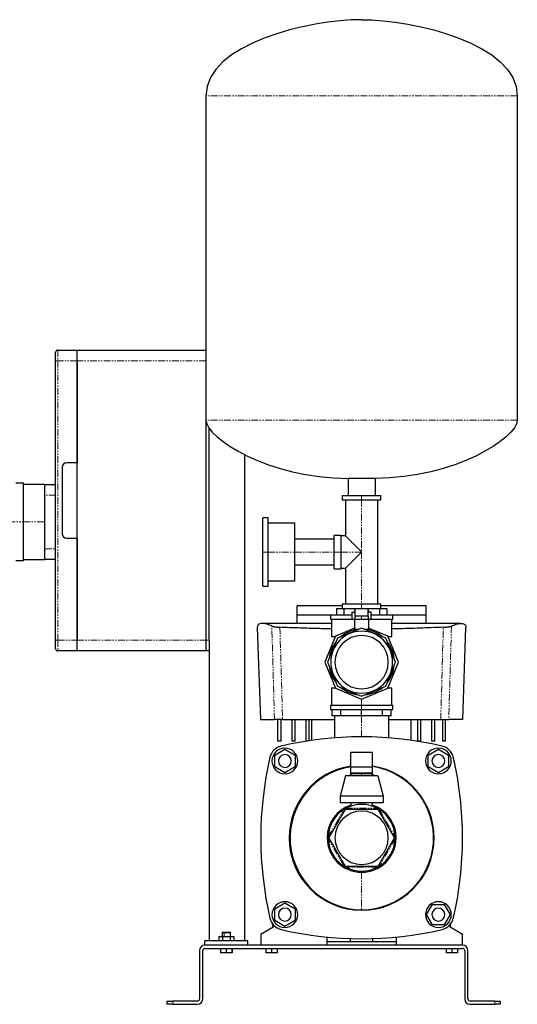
# Model space of a CAD drawing. Header units: millimetres. Extents: x 14 to 1289, y 13 to 929.
# Tile 4 of 4: x 826 to 1289, y 13 to 929. Entities that reach past the tile are written whole.
import ezdxf

# ---------------------------------------------------------------- set-up
doc = ezdxf.new("R2010")
doc.units = ezdxf.units.MM
doc.linetypes.add('PHANTOM', pattern=[12.7, 6.35, -1.27, 1.27, -1.27, 1.27, -1.27])

msp = doc.modelspace()

# ---------------------------------------------------------------- linework, layer by layer
at = {"color": 7, "linetype": 'Continuous', "lineweight": 25}
for p, q in [((999.49, 858.22), (999.49, 556.23)), ((1289.49, 858.22), (1289.49, 556.23)), ((859.49, 611.58), (859.49, 619.58)), ((861.49, 621.58), (879.49, 621.58)), ((879.49, 621.58), (999.49, 621.58)), ((879.49, 611.58), (879.49, 621.58)), ((859.49, 351.58), (859.49, 611.58)), ((879.49, 351.58), (879.49, 611.58)), ((879.49, 611.58), (879.49, 516.58)), ((999.49, 556.23), (999.49, 351.58)), ((1002.49, 351.58), (1002.49, 548.73)), ((1035.49, 524.3), (1035.49, 71.58)), ((879.49, 516.58), (869.49, 516.58)), ((865.49, 512.58), (865.49, 450.58)), ((829.49, 497.58), (822.49, 497.58)), ((829.49, 461.58), (829.49, 497.58)), ((849.49, 496.58), (829.49, 496.58)), ((849.49, 496.58), (859.49, 496.58)), ((849.49, 486.58), (849.49, 496.58)), ((1157.19, 502.08), (1131.79, 502.08)), ((1131.79, 502.08), (1131.79, 486.08)), ((1157.19, 502.08), (1157.19, 486.08)), ((849.49, 461.58), (849.49, 486.58)), ((1126.49, 486.08), (1126.49, 482.08)), ((1126.49, 486.08), (1144.49, 486.08)), ((1144.49, 486.08), (1162.49, 486.08)), ((1162.49, 482.08), (1162.49, 486.08)), ((1126.49, 482.08), (1144.49, 482.08)), ((1129.49, 482.08), (1129.49, 448.58)), ((1144.49, 482.08), (1162.49, 482.08)), ((1159.49, 385.08), (1159.49, 482.08)), ((829.49, 425.58), (829.49, 461.58)), ((849.49, 436.58), (849.49, 461.58)), ((1057.39, 465.38), (1052.39, 465.38)), ((1052.39, 433.58), (1052.39, 465.38)), ((1057.39, 433.58), (1057.39, 465.38)), ((1082.39, 460.38), (1057.39, 460.38)), ((1082.39, 433.58), (1082.39, 460.38)), ((869.49, 446.58), (879.49, 446.58)), ((879.49, 446.58), (879.49, 351.58)), ((1118.99, 445.58), (1082.39, 445.58)), ((1125.49, 449.08), (1118.99, 449.08)), ((1118.99, 433.58), (1118.99, 449.08)), ((1125.49, 433.58), (1125.49, 449.08)), ((1129.49, 448.58), (1125.49, 448.58)), ((849.49, 426.58), (849.49, 436.58)), ((1052.39, 401.78), (1052.39, 433.58)), ((1057.39, 401.78), (1057.39, 433.58)), ((1082.39, 406.78), (1082.39, 433.58)), ((1118.99, 418.08), (1118.99, 433.58)), ((1125.49, 418.08), (1125.49, 433.58)), ((822.49, 425.58), (829.49, 425.58)), ((829.49, 426.58), (849.49, 426.58)), ((859.49, 426.58), (849.49, 426.58)), ((1082.39, 421.58), (1118.99, 421.58)), ((1118.99, 418.08), (1125.49, 418.08)), ((1125.49, 418.58), (1129.49, 418.58)), ((1129.49, 418.58), (1129.49, 385.08)), ((1057.39, 406.78), (1082.39, 406.78)), ((1052.39, 401.78), (1057.39, 401.78)), ((1126.49, 385.08), (1126.49, 381.08)), ((1144.49, 385.08), (1126.49, 385.08)), ((1162.49, 385.08), (1144.49, 385.08)), ((1162.49, 381.08), (1162.49, 385.08)), ((1126.49, 383.58), (1084.49, 383.58)), ((1084.49, 375.02), (1084.49, 383.58)), ((1121.04, 381.08), (1121.04, 375.08)), ((1121.04, 381.08), (1127.91, 381.08)), ((1127.91, 381.08), (1127.91, 375.08)), ((1127.91, 381.08), (1144.49, 381.08)), ((1135.49, 377.66), (1135.49, 370.66)), ((1135.49, 377.66), (1138.49, 377.66)), ((1137.99, 379.06), (1137.99, 377.66)), ((1137.99, 379.06), (1138.49, 379.06)), ((1138.49, 373.83), (1138.49, 380.66)), ((1150.49, 380.66), (1138.49, 380.66)), ((1144.49, 381.08), (1144.49, 380.66)), ((1144.49, 381.08), (1161.07, 381.08)), ((1150.49, 373.83), (1150.49, 380.66)), ((1150.49, 379.06), (1150.99, 379.06)), ((1153.49, 377.66), (1150.49, 377.66)), ((1150.99, 379.06), (1150.99, 377.66)), ((1153.49, 370.66), (1153.49, 377.66)), ((1161.07, 381.08), (1161.07, 375.08)), ((1161.07, 381.08), (1167.94, 381.08)), ((1204.49, 383.58), (1162.49, 383.58)), ((1167.94, 381.08), (1167.94, 375.08)), ((1204.49, 375.02), (1204.49, 383.58)), ((1116.49, 367.11), (1052.63, 367.11)), ((1084.49, 375.02), (1115.49, 375.08)), ((1115.49, 375.08), (1115.49, 371.08)), ((1115.49, 375.08), (1135.49, 375.08)), ((1115.49, 371.08), (1135.49, 371.08)), ((1116.49, 371.08), (1116.49, 355.08)), ((1138.49, 370.66), (1135.49, 370.66)), ((1137.99, 370.66), (1137.99, 361.63)), ((1144.49, 373.83), (1138.49, 373.83)), ((1144.49, 370.66), (1138.49, 370.66)), ((1150.49, 373.83), (1144.49, 373.83)), ((1150.49, 370.66), (1144.49, 370.66)), ((1153.49, 370.66), (1150.49, 370.66)), ((1150.99, 370.66), (1150.99, 361.63)), ((1153.49, 375.08), (1173.49, 375.08)), ((1153.49, 371.08), (1173.49, 371.08)), ((1172.49, 355.08), (1172.49, 371.08)), ((1236.34, 367.11), (1172.49, 367.11)), ((1173.49, 371.08), (1173.49, 375.08)), ((1173.49, 375.08), (1204.49, 375.02)), ((1047.3, 363.24), (1050.29, 277.58)), ((1137.99, 362.77), (1120.18, 355.39)), ((1144.49, 362.77), (1122.08, 353.49)), ((1137.99, 361.63), (1141.75, 361.63)), ((1166.89, 353.49), (1144.49, 362.77)), ((1147.22, 361.63), (1150.99, 361.63)), ((1168.8, 355.39), (1150.99, 362.77)), ((1238.69, 277.58), (1241.68, 363.24)), ((859.49, 343.58), (859.49, 351.58)), ((879.49, 341.58), (879.49, 351.58)), ((999.49, 351.58), (999.49, 341.58)), ((1002.49, 351.58), (1002.49, 341.58)), ((1120.18, 355.39), (1110.11, 331.08)), ((1122.08, 353.49), (1112.8, 331.08)), ((1116.49, 355.08), (1120.05, 355.08)), ((1119.49, 355.08), (1119.49, 353.73)), ((1176.17, 331.08), (1166.89, 353.49)), ((1178.87, 331.08), (1168.8, 355.39)), ((1168.93, 355.08), (1172.49, 355.08)), ((1169.49, 353.73), (1169.49, 355.08)), ((879.49, 341.58), (861.49, 341.58)), ((999.49, 341.58), (879.49, 341.58)), ((1002.49, 341.58), (999.49, 341.58)), ((1002.49, 341.58), (1002.49, 71.58)), ((1110.11, 331.08), (1120.18, 306.77)), ((1112.8, 331.08), (1122.08, 308.67)), ((1166.89, 308.67), (1176.17, 331.08)), ((1168.8, 306.77), (1178.87, 331.08)), ((1116.49, 307.08), (1116.49, 291.08)), ((1116.49, 307.08), (1120.05, 307.08)), ((1119.49, 308.44), (1119.49, 307.08)), ((1120.18, 306.77), (1144.49, 296.7)), ((1122.08, 308.67), (1144.49, 299.39)), ((1144.49, 299.39), (1166.89, 308.67)), ((1144.49, 296.7), (1168.8, 306.77)), ((1168.93, 307.08), (1172.49, 307.08)), ((1169.49, 307.08), (1169.49, 308.44)), ((1172.49, 291.08), (1172.49, 307.08)), ((1115.49, 291.08), (1115.49, 287.08)), ((1115.49, 291.08), (1144.49, 291.08)), ((1115.49, 287.08), (1144.49, 287.08)), ((1116.99, 281.08), (1116.99, 287.08)), ((1125.04, 281.08), (1125.04, 287.08)), ((1144.49, 291.08), (1173.49, 291.08)), ((1144.49, 287.08), (1173.49, 287.08)), ((1144.49, 281.08), (1144.49, 287.08)), ((1163.93, 281.08), (1163.93, 287.08)), ((1171.99, 281.08), (1171.99, 287.08)), ((1173.49, 287.08), (1173.49, 291.08)), ((1050.29, 277.58), (1063.29, 277.58)), ((1066.49, 257.58), (1066.49, 277.58)), ((1069.49, 257.58), (1069.49, 277.58)), ((1070.84, 277.58), (1119.09, 277.58)), ((1079.49, 277.58), (1079.49, 257.58)), ((1082.49, 257.58), (1082.49, 277.58)), ((1092.49, 277.58), (1092.49, 257.58)), ((1095.49, 257.92), (1095.49, 277.58)), ((1098.22, 258.32), (1098.22, 277.58)), ((1125.04, 281.08), (1116.99, 281.08)), ((1119.09, 281.08), (1119.09, 260.6)), ((1144.49, 281.08), (1125.04, 281.08)), ((1163.93, 281.08), (1144.49, 281.08)), ((1171.99, 281.08), (1163.93, 281.08)), ((1169.89, 260.6), (1169.89, 281.08)), ((1169.89, 277.58), (1218.13, 277.58)), ((1190.75, 258.32), (1190.75, 277.58)), ((1196.49, 277.58), (1196.49, 257.58)), ((1199.49, 257.58), (1199.49, 277.58)), ((1209.49, 277.58), (1209.49, 257.58)), ((1212.69, 257.58), (1212.69, 277.58)), ((1219.67, 277.58), (1219.67, 257.58)), ((1222.49, 257.58), (1222.49, 277.58)), ((1238.69, 277.58), (1225.68, 277.58)), ((1069.49, 257.58), (1066.49, 257.58)), ((1082.49, 257.58), (1079.49, 257.58)), ((1093.26, 257.58), (1092.49, 257.58)), ((1199.49, 257.58), (1196.49, 257.58)), ((1212.69, 257.58), (1209.49, 257.58)), ((1222.49, 257.58), (1219.67, 257.58)), ((1063.49, 244.57), (1072.99, 250.05)), ((1072.99, 250.05), (1082.49, 244.57)), ((1206.49, 244.57), (1215.99, 250.05)), ((1215.99, 250.05), (1225.49, 244.57)), ((1063.49, 233.6), (1063.49, 244.57)), ((1082.49, 244.57), (1082.49, 233.6)), ((1154.49, 247.1), (1134.49, 247.1)), ((1134.49, 233.77), (1134.49, 247.1)), ((1154.49, 233.77), (1154.49, 247.1)), ((1206.49, 233.6), (1206.49, 244.57)), ((1225.49, 244.57), (1225.49, 233.6)), ((1072.99, 228.11), (1063.49, 233.6)), ((1082.49, 233.6), (1072.99, 228.11)), ((1134.49, 233.77), (1154.49, 233.77)), ((1134.49, 225.18), (1134.49, 233.77)), ((1154.49, 225.18), (1154.49, 233.77)), ((1215.99, 228.11), (1206.49, 233.6)), ((1225.49, 233.6), (1215.99, 228.11)), ((1129.49, 225.18), (1124.49, 206.43)), ((1159.49, 225.18), (1129.49, 225.18)), ((1135.49, 228.18), (1134.49, 227.18)), ((1134.49, 227.18), (1134.49, 225.18)), ((1144.49, 227.18), (1134.49, 227.18)), ((1135.49, 228.18), (1144.49, 228.18)), ((1144.49, 228.18), (1153.49, 228.18)), ((1154.49, 227.18), (1144.49, 227.18)), ((1154.49, 227.18), (1153.49, 228.18)), ((1154.49, 225.18), (1154.49, 227.18)), ((1159.49, 225.18), (1164.49, 206.43)), ((1164.49, 206.43), (1124.49, 206.43)), ((1124.49, 206.43), (1124.49, 200.18)), ((1164.49, 206.43), (1164.49, 200.18)), ((1129.22, 194.03), (1113.95, 167.58)), ((1164.49, 200.18), (1124.49, 200.18)), ((1159.76, 194.03), (1129.22, 194.03)), ((1134.49, 200.18), (1134.49, 197.03)), ((1154.49, 197.03), (1154.49, 200.18)), ((1175.03, 167.58), (1159.76, 194.03)), ((1113.95, 167.58), (1129.22, 141.13)), ((1159.76, 141.13), (1175.03, 167.58)), ((1129.22, 141.13), (1159.76, 141.13)), ((1063.49, 101.57), (1072.99, 107.05)), ((1063.49, 90.6), (1063.49, 101.57)), ((1072.99, 107.05), (1082.49, 101.57)), ((1082.49, 101.57), (1082.49, 90.6)), ((1205.02, 96.08), (1210.5, 105.58)), ((1210.5, 105.58), (1221.47, 105.58)), ((1221.47, 105.58), (1226.96, 96.08)), ((1210.5, 86.58), (1205.02, 96.08)), ((1226.96, 96.08), (1221.47, 86.58)), ((1062.16, 84.32), (1050.49, 77.58)), ((1061.28, 87.8), (1062.16, 84.32)), ((1072.99, 85.11), (1063.49, 90.6)), ((1082.49, 90.6), (1072.99, 85.11)), ((1221.47, 86.58), (1210.5, 86.58)), ((1226.81, 84.32), (1227.7, 87.8)), ((1238.49, 77.58), (1226.81, 84.32)), ((1011.56, 75.58), (1011.56, 71.58)), ((1011.56, 75.58), (1015.02, 75.58)), ((1014.79, 79.58), (1014.49, 79.28)), ((1014.49, 79.28), (1014.49, 75.58)), ((1014.49, 79.28), (1016.3, 79.28)), ((1014.79, 79.58), (1016.46, 79.58)), ((1015.02, 75.58), (1015.02, 71.58)), ((1015.02, 75.58), (1021.95, 75.58)), ((1016.3, 79.28), (1022.49, 79.28)), ((1016.46, 79.58), (1022.19, 79.58)), ((1021.95, 75.58), (1021.95, 71.58)), ((1021.95, 75.58), (1025.42, 75.58)), ((1022.49, 79.28), (1022.19, 79.58)), ((1022.49, 75.58), (1022.49, 79.28)), ((1025.42, 75.58), (1025.42, 71.58)), ((1050.49, 77.58), (1050.49, 67.58)), ((1111.99, 75.19), (1111.99, 67.58)), ((1133.99, 70.58), (1133.99, 73.75)), ((1154.99, 70.58), (1154.99, 73.75)), ((1176.99, 67.58), (1176.99, 75.19)), ((1238.49, 67.58), (1238.49, 77.58)), ((1038.49, 71.58), (998.49, 71.58)), ((998.49, 67.58), (998.49, 71.58)), ((1238.49, 67.58), (998.49, 67.58)), ((998.49, 64.58), (1238.49, 64.58)), ((1013.13, 64.58), (1013.13, 60.58)), ((1018.16, 64.58), (1018.16, 60.58)), ((1023.51, 64.58), (1023.51, 60.58)), ((1023.84, 64.58), (1023.84, 60.58)), ((1038.49, 67.58), (1038.49, 71.58)), ((1055.29, 64.58), (1055.29, 60.58)), ((1060.49, 64.58), (1060.49, 60.58)), ((1065.68, 64.58), (1065.68, 60.58)), ((1176.99, 70.58), (1111.99, 70.58)), ((1223.29, 64.58), (1223.29, 60.58)), ((1228.49, 64.58), (1228.49, 60.58)), ((1233.68, 64.58), (1233.68, 60.58)), ((993.49, 62.58), (993.49, 17.58)), ((996.49, 17.58), (996.49, 62.58)), ((1018.16, 60.58), (1013.13, 60.58)), ((1023.51, 60.58), (1018.16, 60.58)), ((1023.84, 60.58), (1023.51, 60.58)), ((1060.49, 60.58), (1055.29, 60.58)), ((1065.68, 60.58), (1060.49, 60.58)), ((1228.49, 60.58), (1223.29, 60.58)), ((1233.68, 60.58), (1228.49, 60.58)), ((1240.49, 62.58), (1240.49, 17.58)), ((1243.49, 17.58), (1243.49, 62.58)), ((963.49, 12.58), (963.49, 15.58)), ((963.49, 15.58), (968.49, 15.58)), ((968.49, 12.58), (963.49, 12.58)), ((991.49, 15.58), (968.49, 15.58)), ((968.49, 12.58), (991.49, 12.58)), ((1268.49, 15.58), (1245.49, 15.58)), ((1245.49, 12.58), (1268.49, 12.58)), ((1268.49, 15.58), (1273.49, 15.58)), ((1273.49, 12.58), (1268.49, 12.58)), ((1273.49, 15.58), (1273.49, 12.58))]:
    msp.add_line(p, q, dxfattribs=at)
at = {"color": 8, "linetype": 'PHANTOM', "lineweight": 18}
for p, q in [((1289.49, 858.22), (999.49, 858.22)), ((861.49, 621.58), (861.49, 611.58)), ((861.49, 611.58), (859.49, 611.58)), ((861.49, 611.58), (861.49, 351.58)), ((879.49, 611.58), (861.49, 611.58)), ((999.49, 611.58), (879.49, 611.58)), ((1289.49, 556.23), (999.49, 556.23)), ((859.49, 486.58), (849.49, 486.58)), ((1144.49, 486.08), (1144.49, 482.08)), ((1144.49, 482.08), (1144.49, 433.58)), ((815.49, 461.58), (829.49, 461.58)), ((829.49, 461.58), (849.49, 461.58)), ((849.49, 436.58), (859.49, 436.58)), ((1052.39, 433.58), (1057.39, 433.58)), ((1057.39, 433.58), (1082.39, 433.58)), ((1082.39, 433.58), (1118.99, 433.58)), ((1118.99, 433.58), (1125.49, 433.58)), ((1125.49, 433.58), (1144.49, 433.58)), ((1144.49, 433.58), (1144.49, 385.08)), ((1144.49, 381.08), (1144.49, 385.08)), ((1144.49, 370.66), (1144.49, 373.83)), ((861.49, 351.58), (859.49, 351.58)), ((861.49, 351.58), (861.49, 341.58)), ((861.49, 351.58), (879.49, 351.58)), ((879.49, 351.58), (999.49, 351.58)), ((999.49, 351.58), (1002.49, 351.58)), ((1144.49, 291.08), (1144.49, 296.7)), ((1144.49, 287.08), (1144.49, 291.08)), ((1144.49, 261.58), (1144.49, 281.08)), ((1144.49, 228.18), (1144.49, 227.18)), ((1144.49, 227.18), (1144.49, 225.18)), ((1113.41, 168.65), (1128.02, 193.97)), ((1129.87, 195.03), (1159.11, 195.03)), ((1144.49, 200.18), (1144.49, 198.68)), ((1160.95, 193.97), (1175.57, 168.65)), ((1128.02, 141.2), (1113.41, 166.52)), ((1175.57, 166.52), (1160.95, 141.2)), ((1159.11, 140.13), (1129.87, 140.13)), ((1144.49, 135.48), (1144.49, 100.58)), ((1016.46, 79.58), (1016.3, 79.28)), ((1016.3, 75.58), (1016.3, 79.28)), ((968.49, 15.58), (968.49, 12.58)), ((1268.49, 12.58), (1268.49, 15.58))]:
    msp.add_line(p, q, dxfattribs=at)
at = {"color": 8, "linetype": 'PHANTOM', "lineweight": 18, "flags": 128}
for points in [[(1063.29, 277.58), (1061.93, 326.35), (1060.86, 364.67)], [(1068.38, 363.51), (1069.76, 315.39), (1070.84, 277.58)], [(1218.13, 277.58), (1219.51, 325.7), (1220.59, 363.51)], [(1228.11, 364.67), (1226.75, 315.9), (1225.68, 277.58)]]:
    msp.add_lwpolyline(points, dxfattribs=at)
at = {"color": 7, "linetype": 'Continuous', "lineweight": 25, "flags": 128}
for points in [[(1132.82, 225.18), (1134.28, 226.65), (1134.49, 226.83)], [(1154.49, 226.83), (1154.69, 226.65), (1156.15, 225.18)]]:
    msp.add_lwpolyline(points, dxfattribs=at)
at = {"color": 7, "linetype": 'Continuous', "lineweight": 25}
for centre, radius, start, end in [((861.49, 619.58), 2, 90, 180), ((869.49, 512.58), 4, 90, 180), ((869.49, 450.58), 4, 180, 270), ((1144.49, 331.08), 28.8, 90, 270), ((1144.49, 331.08), 30.55, 95.86619, 129.13381), ((1144.49, 331.08), 28.8, 270, 90), ((1144.49, 331.08), 30.55, 50.86619, 84.13381), ((1144.49, 331.08), 30.55, 140.86619, 174.13381), ((1144.49, 331.08), 24.82, 90, 270), ((1144.49, 331.08), 24.82, 270, 90), ((1144.49, 331.08), 30.55, 5.86619, 39.13381), ((861.49, 343.58), 2, 180, 270), ((1144.49, 331.08), 30.55, 185.86619, 219.13381), ((1144.49, 331.08), 30.55, 320.86619, 354.13381), ((1144.49, 331.08), 30.55, 230.86619, 264.13381), ((1144.49, 331.08), 30.55, 275.86619, 309.13381), ((1144.49, -68.42), 330, 76.87666, 103.12334), ((1072.74, 239.33), 14, 103.12334, 166.87666), ((1072.99, 239.08), 12, 90, 270), ((1072.99, 239.08), 12, 270, 90), ((1215.99, 239.08), 12, 0, 180), ((1216.23, 239.33), 14, 13.12334, 76.87666), ((1380.49, 167.58), 330, 166.87666, 193.12334), ((1072.99, 239.08), 6, 0, 180), ((1072.99, 239.08), 6, 180, 0), ((1215.99, 239.08), 12, 180, 0), ((1215.99, 239.08), 6, 0, 180), ((1215.99, 239.08), 6, 180, 0), ((908.49, 167.58), 330, 0, 13.12334), ((1144.49, 167.58), 67.5, 98.51962, 180), ((1144.87, 167.58), 67, 98.91543, 269.67211), ((1144.49, 167.58), 67, 270, 81.41632), ((1144.49, 167.58), 67.5, 0, 81.48038), ((1144.49, 167.58), 32.1, 108.15125, 180), ((1144.49, 167.58), 31.1, 121.96208, 178.03792), ((1144.49, 167.58), 31.1, 61.96208, 118.03792), ((1144.49, 167.58), 32.1, 0, 71.84875), ((1144.49, 167.58), 31.1, 1.96208, 58.03792), ((1144.49, 167.58), 24.83, 0, 180), ((1144.49, 167.58), 67.5, 180, 0), ((1144.49, 167.58), 32.1, 180, 0), ((1144.49, 167.58), 31.1, 181.96208, 238.03792), ((1144.49, 167.58), 24.83, 180, 0), ((1144.49, 167.58), 31.1, 301.96208, 358.03792), ((908.49, 167.58), 330, 346.87666, 0), ((1144.49, 167.58), 31.1, 241.96208, 298.03792), ((1072.99, 96.08), 12, 90, 270), ((1072.99, 96.08), 6, 0, 180), ((1072.99, 96.08), 12, 270, 90), ((1215.99, 96.08), 12, 90, 270), ((1215.99, 96.08), 6, 0, 180), ((1215.99, 96.08), 12, 270, 90), ((1072.74, 95.83), 14, 193.12334, 256.87666), ((1072.99, 96.08), 6, 180, 0), ((1215.99, 96.08), 6, 180, 0), ((1216.23, 95.83), 14, 283.12334, 346.87666), ((1144.49, 403.58), 330, 256.87666, 283.12334), ((998.49, 62.58), 5, 90, 180), ((998.49, 62.58), 2, 90, 180), ((1238.49, 62.58), 5, 0, 90), ((1238.49, 62.58), 2, 0, 90), ((991.49, 17.58), 5, 270, 0), ((991.49, 17.58), 2, 270, 0), ((1245.49, 17.58), 5, 180, 270), ((1245.49, 17.58), 2, 180, 270)]:
    msp.add_arc(centre, radius, start, end, dxfattribs=at)
for points in [[(1144.49, 929.08), (1096.03, 929.08), (999.49, 906.92), (999.49, 858.22)], [(1144.49, 929.08), (1192.94, 929.08), (1289.49, 906.92), (1289.49, 858.22)], [(999.49, 556.23), (999.49, 539.65), (1058.43, 502.08), (1131.79, 502.08)], [(1289.49, 556.23), (1289.49, 539.65), (1230.55, 502.08), (1157.19, 502.08)], [(1084.49, 367.1), (1084.49, 370.14), (1084.49, 372.78), (1084.49, 375.02)], [(1204.49, 367.1), (1204.49, 370.14), (1204.49, 372.78), (1204.49, 375.02)]]:
    msp.add_open_spline(points, degree=3, dxfattribs=at)
for points, knots in [([(1144.49, 433.58), (1143.86, 434.21), (1143.2, 434.87), (1141.79, 436.27), (1141.06, 437.01), (1139.52, 438.55), (1138.72, 439.35), (1137.11, 440.96), (1136.29, 441.78), (1134.69, 443.38), (1133.91, 444.16), (1132.47, 445.6), (1131.81, 446.26), (1130.7, 447.37), (1130.25, 447.82), (1129.65, 448.42), (1129.49, 448.58), (1129.49, 448.58)], [0, 0, 0, 0, 0.125, 0.125, 0.25, 0.25, 0.375, 0.375, 0.5, 0.5, 0.625, 0.625, 0.75, 0.75, 0.875, 0.875, 1, 1, 1, 1]), ([(1129.49, 418.58), (1129.49, 418.58), (1129.65, 418.74), (1130.25, 419.35), (1130.7, 419.79), (1131.81, 420.9), (1132.47, 421.56), (1133.91, 423), (1134.69, 423.78), (1136.29, 425.38), (1137.11, 426.2), (1138.72, 427.82), (1139.52, 428.61), (1141.06, 430.15), (1141.79, 430.89), (1143.2, 432.29), (1143.86, 432.96), (1144.49, 433.58)], [0, 0, 0, 0, 0.125, 0.125, 0.25, 0.25, 0.375, 0.375, 0.5, 0.5, 0.625, 0.625, 0.75, 0.75, 0.875, 0.875, 1, 1, 1, 1]), ([(1060.86, 364.67), (1059.6, 365.23), (1057.09, 366.34), (1054.03, 367.03), (1051.49, 367.21), (1049.54, 366.87), (1048.18, 366.07), (1047.38, 364.89), (1047.34, 363.78), (1047.3, 363.24)], [0, 0, 0, 0, 0.143965, 0.287027, 0.429815, 0.57511, 0.719989, 0.864946, 1, 1, 1, 1]), ([(1138.49, 370.66), (1138.49, 370.7), (1138.49, 370.8), (1138.49, 370.97), (1138.49, 371.16), (1138.49, 371.42), (1138.49, 371.76), (1138.49, 372.27), (1138.49, 372.96), (1138.49, 373.52), (1138.49, 373.83)], [0, 0, 0, 0, 0.0533838, 0.1128446, 0.1783848, 0.2500063, 0.3654859, 0.499996, 0.7229962, 1, 1, 1, 1]), ([(1150.49, 373.83), (1150.49, 373.52), (1150.49, 372.96), (1150.49, 372.27), (1150.49, 371.76), (1150.49, 371.4), (1150.49, 371.1), (1150.49, 370.86), (1150.49, 370.72), (1150.49, 370.66)], [0, 0, 0, 0, 0.2770008, 0.5000274, 0.6345142, 0.7500175, 0.844145, 0.9274708, 1, 1, 1, 1]), ([(1228.11, 364.67), (1229.37, 365.23), (1231.89, 366.34), (1234.95, 367.03), (1237.48, 367.21), (1239.43, 366.87), (1240.79, 366.07), (1241.59, 364.89), (1241.64, 363.78), (1241.68, 363.24)], [0, 0, 0, 0, 0.143966, 0.287028, 0.429817, 0.575112, 0.719991, 0.864948, 1, 1, 1, 1]), ([(1060.86, 364.67), (1060.89, 364.65), (1060.95, 364.62), (1061.04, 364.58), (1061.14, 364.54), (1061.25, 364.5), (1061.37, 364.46), (1061.5, 364.42), (1061.64, 364.38), (1061.78, 364.34), (1062.11, 364.25), (1062.69, 364.12), (1063.61, 363.96), (1064.66, 363.81), (1065.59, 363.71), (1066.32, 363.64), (1066.82, 363.6), (1067.33, 363.57), (1067.85, 363.54), (1068.2, 363.52), (1068.38, 363.51)], [0, 0, 0, 0, 0.027892, 0.055684, 0.083403, 0.111076, 0.138729, 0.16639, 0.194085, 0.22184, 0.249681, 0.37494, 0.499623, 0.625118, 0.74969, 0.80018, 0.850298, 0.900204, 0.950053, 1, 1, 1, 1]), ([(1116.49, 362.04), (1111.56, 362.13), (1103.89, 362.26), (1093.48, 362.58), (1085.31, 362.86), (1076.91, 363.17), (1071.32, 363.4), (1068.38, 363.51)], [0, 0, 0, 0, 0.304803, 0.473622, 0.647557, 0.814826, 1, 1, 1, 1]), ([(1220.59, 363.51), (1216.82, 363.36), (1209.57, 363.07), (1198.73, 362.68), (1188.05, 362.35), (1179.29, 362.13), (1174.07, 362.05), (1172.49, 362.02)], [0, 0, 0, 0, 0.237609, 0.456707, 0.67736, 0.902147, 1, 1, 1, 1]), ([(1220.59, 363.51), (1220.69, 363.52), (1220.89, 363.53), (1221.18, 363.54), (1221.47, 363.56), (1221.75, 363.57), (1222.03, 363.59), (1222.31, 363.61), (1222.59, 363.64), (1222.87, 363.66), (1223.45, 363.71), (1224.31, 363.81), (1225.35, 363.95), (1226.28, 364.12), (1226.91, 364.26), (1227.31, 364.37), (1227.55, 364.44), (1227.77, 364.52), (1227.96, 364.59), (1228.06, 364.64), (1228.11, 364.67)], [0, 0, 0, 0, 0.027694, 0.055338, 0.082958, 0.110581, 0.138231, 0.165937, 0.193724, 0.221621, 0.249653, 0.374136, 0.499567, 0.624291, 0.749617, 0.799806, 0.849782, 0.899702, 0.949722, 1, 1, 1, 1]), ([(1070.84, 277.58), (1070.74, 277.58), (1070.55, 277.58), (1070.25, 277.58), (1069.96, 277.58), (1069.67, 277.58), (1069.39, 277.58), (1069.11, 277.58), (1068.83, 277.58), (1068.56, 277.58), (1067.97, 277.58), (1067.1, 277.58), (1066.05, 277.58), (1065.12, 277.58), (1064.49, 277.58), (1064.09, 277.58), (1063.85, 277.58), (1063.63, 277.58), (1063.44, 277.58), (1063.34, 277.58), (1063.29, 277.58)], [0, 0, 0, 0, 0.027856, 0.0556231, 0.0833265, 0.1109921, 0.1386454, 0.1663121, 0.1940182, 0.221789, 0.2496501, 0.3745578, 0.4995084, 0.6244878, 0.7495181, 0.799755, 0.8497703, 0.8997152, 0.9497415, 1, 1, 1, 1]), ([(1218.13, 277.58), (1218.24, 277.58), (1218.45, 277.58), (1218.77, 277.58), (1219.09, 277.58), (1219.4, 277.58), (1219.71, 277.58), (1220.01, 277.58), (1220.31, 277.58), (1220.6, 277.58), (1220.88, 277.58), (1221.16, 277.58), (1221.43, 277.58), (1221.7, 277.58), (1221.96, 277.58), (1222.21, 277.58), (1222.45, 277.58), (1222.68, 277.58), (1222.97, 277.58), (1223.32, 277.58), (1223.71, 277.58), (1224.08, 277.58), (1224.43, 277.58), (1224.75, 277.58), (1225.03, 277.58), (1225.29, 277.58), (1225.51, 277.58), (1225.62, 277.58), (1225.68, 277.58)], [0, 0, 0, 0, 0.0301496, 0.0602987, 0.0904277, 0.1205168, 0.1505465, 0.1804972, 0.2103497, 0.2400851, 0.2696847, 0.2991304, 0.3284045, 0.3574897, 0.3863696, 0.4150281, 0.4434499, 0.4716204, 0.4995258, 0.5525575, 0.6064939, 0.6612345, 0.7166702, 0.7726844, 0.8291541, 0.8859511, 0.9429442, 1, 1, 1, 1]), ([(1128.02, 193.97), (1128.08, 194), (1128.19, 194.07), (1128.35, 194.16), (1128.5, 194.26), (1128.65, 194.35), (1128.8, 194.43), (1128.89, 194.49), (1128.94, 194.51)], [0, 0, 0, 0, 0.179035, 0.352627, 0.521123, 0.684903, 0.844379, 1, 1, 1, 1]), ([(1128.94, 194.51), (1128.98, 194.54), (1129.08, 194.6), (1129.22, 194.68), (1129.38, 194.76), (1129.54, 194.85), (1129.7, 194.94), (1129.81, 195), (1129.87, 195.03)], [0, 0, 0, 0, 0.155621, 0.315097, 0.478877, 0.647373, 0.820965, 1, 1, 1, 1]), ([(1128.94, 194.51), (1129.02, 194.37), (1129.09, 194.25), (1129.19, 194.07), (1129.22, 194.03), (1129.22, 194.03)], [0, 0, 0, 0, 0.5, 0.5, 1, 1, 1, 1]), ([(1159.11, 195.03), (1159.16, 195), (1159.27, 194.94), (1159.44, 194.85), (1159.6, 194.76), (1159.75, 194.68), (1159.9, 194.6), (1159.99, 194.54), (1160.04, 194.51)], [0, 0, 0, 0, 0.179035, 0.352627, 0.521123, 0.684903, 0.844379, 1, 1, 1, 1]), ([(1160.04, 194.51), (1159.96, 194.37), (1159.88, 194.25), (1159.78, 194.07), (1159.76, 194.03), (1159.76, 194.03)], [0, 0, 0, 0, 0.5, 0.5, 1, 1, 1, 1]), ([(1160.04, 194.51), (1160.08, 194.49), (1160.18, 194.43), (1160.32, 194.35), (1160.47, 194.26), (1160.63, 194.16), (1160.79, 194.07), (1160.9, 194), (1160.95, 193.97)], [0, 0, 0, 0, 0.155621, 0.315097, 0.478877, 0.647373, 0.820965, 1, 1, 1, 1]), ([(1113.39, 167.58), (1113.39, 167.63), (1113.39, 167.74), (1113.39, 167.91), (1113.39, 168.09), (1113.39, 168.27), (1113.4, 168.45), (1113.4, 168.58), (1113.41, 168.65)], [0, 0, 0, 0, 0.155621, 0.315097, 0.478877, 0.647373, 0.820965, 1, 1, 1, 1]), ([(1113.41, 166.52), (1113.4, 166.58), (1113.4, 166.71), (1113.39, 166.89), (1113.39, 167.07), (1113.39, 167.25), (1113.39, 167.42), (1113.39, 167.53), (1113.39, 167.58)], [0, 0, 0, 0, 0.179035, 0.352627, 0.521123, 0.684903, 0.844379, 1, 1, 1, 1]), ([(1113.39, 167.58), (1113.55, 167.58), (1113.7, 167.58), (1113.9, 167.58), (1113.95, 167.58), (1113.95, 167.58)], [0, 0, 0, 0, 0.5, 0.5, 1, 1, 1, 1]), ([(1175.03, 167.58), (1175.03, 167.58), (1175.08, 167.58), (1175.28, 167.58), (1175.43, 167.58), (1175.59, 167.58)], [0, 0, 0, 0, 0.5, 0.5, 1, 1, 1, 1]), ([(1175.57, 168.65), (1175.57, 168.58), (1175.58, 168.45), (1175.58, 168.27), (1175.58, 168.09), (1175.59, 167.91), (1175.59, 167.74), (1175.59, 167.63), (1175.59, 167.58)], [0, 0, 0, 0, 0.179035, 0.352627, 0.521123, 0.684903, 0.844379, 1, 1, 1, 1]), ([(1175.59, 167.58), (1175.59, 167.53), (1175.59, 167.42), (1175.59, 167.25), (1175.58, 167.07), (1175.58, 166.89), (1175.58, 166.71), (1175.57, 166.58), (1175.57, 166.52)], [0, 0, 0, 0, 0.155621, 0.315097, 0.478877, 0.647373, 0.820965, 1, 1, 1, 1]), ([(1128.94, 140.65), (1128.89, 140.67), (1128.8, 140.73), (1128.65, 140.81), (1128.5, 140.9), (1128.35, 141), (1128.19, 141.09), (1128.08, 141.16), (1128.02, 141.2)], [0, 0, 0, 0, 0.155621, 0.315097, 0.478877, 0.647373, 0.820965, 1, 1, 1, 1]), ([(1129.22, 141.13), (1129.22, 141.13), (1129.19, 141.09), (1129.09, 140.92), (1129.02, 140.79), (1128.94, 140.65)], [0, 0, 0, 0, 0.5, 0.5, 1, 1, 1, 1]), ([(1129.87, 140.13), (1129.81, 140.16), (1129.7, 140.22), (1129.54, 140.31), (1129.38, 140.4), (1129.22, 140.48), (1129.08, 140.57), (1128.98, 140.62), (1128.94, 140.65)], [0, 0, 0, 0, 0.179035, 0.352627, 0.521123, 0.684903, 0.844379, 1, 1, 1, 1]), ([(1160.04, 140.65), (1159.99, 140.62), (1159.9, 140.57), (1159.75, 140.48), (1159.6, 140.4), (1159.44, 140.31), (1159.27, 140.22), (1159.16, 140.16), (1159.11, 140.13)], [0, 0, 0, 0, 0.155621, 0.315097, 0.478877, 0.647373, 0.820965, 1, 1, 1, 1]), ([(1159.76, 141.13), (1159.76, 141.13), (1159.78, 141.09), (1159.88, 140.92), (1159.96, 140.79), (1160.04, 140.65)], [0, 0, 0, 0, 0.5, 0.5, 1, 1, 1, 1]), ([(1160.95, 141.2), (1160.9, 141.16), (1160.79, 141.09), (1160.63, 141), (1160.47, 140.9), (1160.32, 140.81), (1160.18, 140.73), (1160.08, 140.67), (1160.04, 140.65)], [0, 0, 0, 0, 0.179035, 0.352627, 0.521123, 0.684903, 0.844379, 1, 1, 1, 1])]:
    msp.add_open_spline(points, degree=3, knots=knots, dxfattribs=at)

doc.saveas('drawing.dxf')
